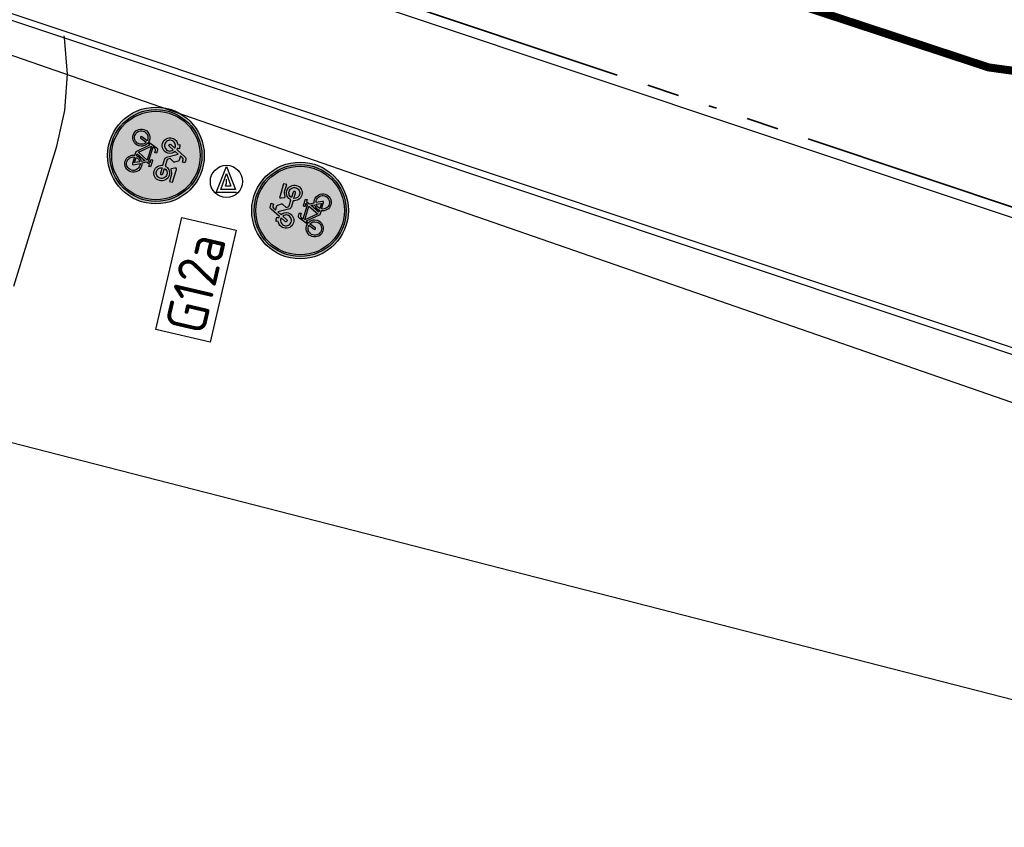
# Model space of a CAD drawing. Header units: metres. Extents: x 116958 to 118326, y 475500 to 477904.
# Tile 128 of 256: x 117539 to 117551, y 476735 to 476745. Entities that reach past the tile are written whole.
import ezdxf

# ---------------------------------------------------------------- set-up
doc = ezdxf.new("R2010")
doc.units = ezdxf.units.M
doc.header["$LTSCALE"] = 0.2
doc.linetypes.add('200-03-27', pattern=[15, 1.5, -13.5])
doc.linetypes.add('VH-RIJWIELPADBAND_410X225', pattern=[28, 16, -2, 2, -2, 0, -2, 2, -2])
doc.layers.get('0').update_dxf_attribs({"color": 6})
for name, color, linetype in [('B-WE-GW-WATERGANG_INSTEEK-G', 252, 'Continuous'), ('B-WE-VH-VERHARDING_ASFALT-GV', 252, 'Continuous'), ('N-WE-IE-MEUBILAIR_WEGMEUBILAIR_VERKEERSBORD-G', 7, 'Continuous'), ('N-WE-IE-MEUBILAIR_WEGMEUBILAIR_VERKEERSBORD-PAAL', 2, 'Continuous'), ('N-WE-VH-KANTOPSLUITING_ACHTERKANTBAND-G', 251, 'Continuous'), ('N-WE-VH-KANTOPSLUITING_OPSLUITBAND_80X200-G', 251, 'Continuous'), ('N-WE-VW-MARKERING_LANGS_STREEP_030_270_010-G', 1, '200-03-27'), ('to-xx-bibcontour', 7, 'Continuous'), ('to-xx-bibkleur', 7, 'Continuous'), ('X-XX-WERKGRENS-G', 4, 'WERKGRENS')]:
    doc.layers.add(name, color=color, linetype=linetype)
doc.layers.add('N-WE-VH-KANTOPSLUITING_RIJWIELPADBAND_410X250-G', color=251, linetype='VH-RIJWIELPADBAND_410X225', lineweight=35)
doc.styles.get("Standard").update_dxf_attribs({"font": 'isocp.shx'})
doc.linetypes.add('WERKGRENS', pattern='A,5,-2,[100,standaard.shx,S=1,R=0,X=0,Y=0],-2', length=9)

# ---------------------------------------------------------------- blocks, each defined once
blk = doc.blocks.new('G12a')
at = {"layer": 'to-xx-bibkleur'}
h = blk.add_hatch(color=150, dxfattribs=at)
h.paths.add_polyline_path([(0.3, 0.3, 1), (-0.3, 0.3, 1)])
h.paths.add_polyline_path([(-0.2852, 0.3, -1), (0.2852, 0.3, -1)], flags=16)
h.paths.add_polyline_path([(-0.2747, 0.3, -1), (0.2747, 0.3, -1)], flags=0)
h.paths.add_polyline_path([(0.1413, 0.1912), (0.1424, 0.1805), (0.1413, 0.1698), (0.1383, 0.1599), (0.1334, 0.1509), (0.1268, 0.143), (0.1191, 0.1366), (0.1099, 0.1316), (0.1, 0.1285), (0.0893, 0.1275), (0.0794, 0.1284), (0.07, 0.1311), (0.0614, 0.1355), (0.0538, 0.1412), (0.0474, 0.1483), (0.0422, 0.1564), (0.0384, 0.1654), (0.0364, 0.175), (0.0111, 0.175), (-0.0515, 0.2444), (-0.0572, 0.2284), (-0.0447, 0.2203), (-0.0395, 0.2151), (-0.0352, 0.2093), (-0.0317, 0.2029), (-0.0291, 0.1959), (-0.027, 0.1805), (-0.0281, 0.1698), (-0.0311, 0.1599), (-0.036, 0.1509), (-0.0425, 0.143), (-0.0503, 0.1366), (-0.0595, 0.1316), (-0.0694, 0.1285), (-0.08, 0.1275), (-0.0907, 0.1285), (-0.1006, 0.1316), (-0.1096, 0.1366), (-0.1175, 0.143), (-0.1239, 0.1509), (-0.129, 0.1599), (-0.132, 0.1698), (-0.1331, 0.1805), (-0.132, 0.1912), (-0.129, 0.2011), (-0.1239, 0.2102), (-0.1175, 0.218), (-0.1096, 0.2244), (-0.1006, 0.2293), (-0.0907, 0.2324), (-0.08, 0.2334), (-0.0675, 0.2322), (-0.0483, 0.2865), (-0.0451, 0.2932), (-0.0412, 0.2971), (-0.0357, 0.2991), (-0.0285, 0.2997), (-0.0146, 0.2997), (-0.0146, 0.2889), (-0.0285, 0.2889), (-0.0319, 0.2883), (-0.0346, 0.2868), (-0.0369, 0.2843), (-0.0386, 0.2808), (-0.0436, 0.2668), (0.0477, 0.2668), (0.0527, 0.2779), (0.037, 0.2779), (0.0349, 0.2784), (0.0332, 0.2796), (0.0316, 0.2834), (0.0332, 0.2874), (0.037, 0.2889), (0.0777, 0.2889), (0.0777, 0.2779), (0.0649, 0.2779), (0.0559, 0.2583), (0.0706, 0.2301), (0.0797, 0.2325), (0.0893, 0.2334), (0.1, 0.2324), (0.1099, 0.2293), (0.1191, 0.2244), (0.1268, 0.218), (0.1334, 0.2102), (0.1383, 0.2011)], flags=0)
h.paths.add_polyline_path([(0.1302, 0.1889), (0.1311, 0.1805), (0.1302, 0.1721), (0.1278, 0.1642), (0.1241, 0.1572), (0.1189, 0.1509), (0.1128, 0.1458), (0.1056, 0.1419), (0.0977, 0.1395), (0.0893, 0.1386), (0.0817, 0.1393), (0.0744, 0.1413), (0.0677, 0.1447), (0.0617, 0.1491), (0.0567, 0.1544), (0.0526, 0.1607), (0.0495, 0.1677), (0.0479, 0.175), (0.0903, 0.175), (0.093, 0.1758), (0.0948, 0.1776), (0.0956, 0.1801), (0.095, 0.1828), (0.0759, 0.2198), (0.0825, 0.2217), (0.0893, 0.2223), (0.0977, 0.2214), (0.1056, 0.2189), (0.1128, 0.2153), (0.1189, 0.2101), (0.1241, 0.204), (0.1278, 0.1968)], flags=0)
h.paths.add_polyline_path([(0.1342, 0.3385), (0.1282, 0.3313), (0.121, 0.3253), (0.1128, 0.3208), (0.1037, 0.318), (0.0938, 0.317), (0.0849, 0.3179), (0.0764, 0.3202), (0.0686, 0.324), (0.0617, 0.329), (0.0558, 0.3353), (0.0511, 0.3424), (0.0477, 0.3503), (0.0456, 0.3589), (0.0021, 0.3589), (-0.0038, 0.3603), (-0.0088, 0.3648), (-0.0485, 0.4301), (-0.0587, 0.4072), (-0.0491, 0.3996), (-0.0451, 0.395), (-0.0418, 0.3898), (-0.0371, 0.3784), (-0.0354, 0.3656), (-0.0363, 0.3558), (-0.0392, 0.3467), (-0.0436, 0.3385), (-0.0495, 0.3313), (-0.0567, 0.3253), (-0.0651, 0.3208), (-0.0742, 0.318), (-0.084, 0.317), (-0.0938, 0.318), (-0.1029, 0.3208), (-0.1111, 0.3253), (-0.1185, 0.3313), (-0.1244, 0.3385), (-0.129, 0.3467), (-0.1317, 0.3558), (-0.1328, 0.3656), (-0.1322, 0.3731), (-0.1307, 0.3801), (-0.1279, 0.3868), (-0.1244, 0.3929), (-0.1201, 0.3984), (-0.1151, 0.4033), (-0.1093, 0.4072), (-0.1031, 0.4104), (-0.1078, 0.4214), (-0.1029, 0.4234), (-0.0971, 0.4247), (-0.0907, 0.4258), (-0.084, 0.4263), (-0.0814, 0.4261), (-0.0814, 0.4142), (-0.0723, 0.4127), (-0.0448, 0.4746), (-0.0415, 0.4792), (-0.0378, 0.4821), (-0.0335, 0.4836), (-0.0284, 0.4841), (-0.0092, 0.4841), (-0.0092, 0.4694), (-0.0244, 0.4694), (-0.0278, 0.4691), (-0.0302, 0.4679), (-0.034, 0.4623), (-0.0413, 0.4461), (-0.0131, 0.4461), (-0.0104, 0.4452), (-0.0076, 0.4427), (0.0053, 0.4222), (0.0064, 0.4186), (0.0056, 0.4156), (-0.0069, 0.3892), (0.0003, 0.3782), (0.0038, 0.3747), (0.009, 0.3737), (0.0459, 0.3737), (0.0482, 0.3821), (0.0517, 0.3898), (0.0564, 0.3967), (0.0622, 0.4026), (0.0691, 0.4075), (0.0767, 0.4112), (0.0851, 0.4135), (0.0938, 0.4142), (0.1037, 0.4133), (0.1128, 0.4104), (0.121, 0.406), (0.1282, 0.4001), (0.1342, 0.3929), (0.1387, 0.3845), (0.1416, 0.3754), (0.1425, 0.3656), (0.1416, 0.3558), (0.1387, 0.3467)], flags=0)
h.paths.add_polyline_path([(0.1218, 0.3468), (0.1177, 0.3417), (0.1127, 0.3375), (0.107, 0.3345), (0.1006, 0.3325), (0.0938, 0.3317), (0.0822, 0.3339), (0.0724, 0.3395), (0.0652, 0.3482), (0.061, 0.3589), (0.096, 0.3589), (0.0989, 0.3595), (0.1014, 0.361), (0.1031, 0.3635), (0.1037, 0.3664), (0.1031, 0.3693), (0.1014, 0.3715), (0.0989, 0.3731), (0.096, 0.3737), (0.0611, 0.3737), (0.0655, 0.384), (0.0729, 0.3921), (0.0774, 0.3952), (0.0825, 0.3975), (0.088, 0.399), (0.0938, 0.3994), (0.1006, 0.3988), (0.107, 0.3968), (0.1127, 0.3936), (0.1177, 0.3895), (0.1218, 0.3845), (0.125, 0.3789), (0.127, 0.3725), (0.1276, 0.3656), (0.127, 0.3589), (0.125, 0.3525)], flags=0)
h.paths.add_polyline_path([(0.081, 0.186), (0.048, 0.186), (0.0502, 0.1948), (0.054, 0.2026), (0.0593, 0.2096), (0.0659, 0.2151)], flags=0)
h.paths.add_polyline_path([(0.0607, 0.225), (0.0515, 0.2177), (0.0441, 0.2086), (0.039, 0.198), (0.0364, 0.186), (0.0229, 0.186), (0.0502, 0.2456)], flags=0)
h.paths.add_polyline_path([(0.0427, 0.2558), (0.0127, 0.1898), (-0.047, 0.2558)], flags=0)
h.paths.add_polyline_path([(0.1294, 0.4263), (0.0909, 0.4263), (0.0831, 0.4254), (0.0747, 0.4231), (0.0671, 0.42), (0.0613, 0.4168), (0.0573, 0.4147), (0.0541, 0.4139), (0.0517, 0.4147), (0.05, 0.4167), (0.0416, 0.434), (0.0396, 0.4394), (0.0396, 0.443), (0.0416, 0.4453), (0.0454, 0.4461), (0.1294, 0.4461)], flags=0)
h.paths.add_polyline_path([(-0.0381, 0.1805), (-0.039, 0.1721), (-0.0415, 0.1642), (-0.0451, 0.1572), (-0.0503, 0.1509), (-0.0566, 0.1458), (-0.0637, 0.1419), (-0.0717, 0.1395), (-0.08, 0.1386), (-0.0884, 0.1395), (-0.0964, 0.1419), (-0.1034, 0.1458), (-0.1096, 0.1509), (-0.1146, 0.1572), (-0.1185, 0.1642), (-0.1209, 0.1721), (-0.1218, 0.1805), (-0.1209, 0.1889), (-0.1185, 0.1968), (-0.1146, 0.204), (-0.1096, 0.2101), (-0.1034, 0.2153), (-0.0964, 0.2189), (-0.0884, 0.2214), (-0.08, 0.2223), (-0.0715, 0.2212), (-0.0852, 0.1822), (-0.0855, 0.1794), (-0.0845, 0.1772), (-0.0825, 0.1756), (-0.08, 0.175), (-0.0767, 0.1762), (-0.0747, 0.1788), (-0.061, 0.2177), (-0.052, 0.2118), (-0.0447, 0.2031), (-0.0398, 0.1926)], flags=0)
h.paths.add_polyline_path([(-0.0529, 0.3525), (-0.0602, 0.3417), (-0.0652, 0.3375), (-0.0709, 0.3345), (-0.0771, 0.3325), (-0.084, 0.3317), (-0.0907, 0.3325), (-0.0971, 0.3345), (-0.1029, 0.3375), (-0.1079, 0.3417), (-0.1121, 0.3468), (-0.1151, 0.3525), (-0.1171, 0.3589), (-0.1179, 0.3656), (-0.1171, 0.3725), (-0.1151, 0.3789), (-0.1121, 0.3845), (-0.1079, 0.3895), (-0.1029, 0.3936), (-0.0971, 0.3968), (-0.0907, 0.3988), (-0.084, 0.3994), (-0.0785, 0.399), (-0.0918, 0.3689), (-0.0924, 0.3662), (-0.0919, 0.3633), (-0.0904, 0.3609), (-0.0881, 0.359), (-0.0852, 0.3584), (-0.0825, 0.359), (-0.08, 0.3606), (-0.0784, 0.363), (-0.0646, 0.3927), (-0.0587, 0.3875), (-0.0543, 0.3811), (-0.0514, 0.3738), (-0.0503, 0.3656), (-0.0509, 0.3589)], flags=0)
h = blk.add_hatch(color=255, dxfattribs=at)
edge = h.paths.add_edge_path(flags=16)
edge.add_arc((0, 0.3), 0.2747, 0, 360)
edge = h.paths.add_edge_path()
edge.add_arc((0, 0.3), 0.2852, 0, 360)
h = blk.add_hatch(color=255, dxfattribs=at)
h.paths.add_polyline_path([(-0.0646, 0.3927), (-0.0784, 0.363), (-0.08, 0.3606), (-0.0825, 0.359), (-0.0852, 0.3584), (-0.0881, 0.359), (-0.0904, 0.3609), (-0.0919, 0.3633), (-0.0924, 0.3662), (-0.0918, 0.3689), (-0.0785, 0.399), (-0.084, 0.3994), (-0.0907, 0.3988), (-0.0971, 0.3968), (-0.1029, 0.3936), (-0.1079, 0.3895), (-0.1121, 0.3845), (-0.1151, 0.3789), (-0.1171, 0.3725), (-0.1179, 0.3656), (-0.1171, 0.3589), (-0.1151, 0.3525), (-0.1121, 0.3468), (-0.1079, 0.3417), (-0.1029, 0.3375), (-0.0971, 0.3345), (-0.0907, 0.3325), (-0.084, 0.3317), (-0.0771, 0.3325), (-0.0709, 0.3345), (-0.0652, 0.3375), (-0.0602, 0.3417), (-0.0529, 0.3525), (-0.0509, 0.3589), (-0.0503, 0.3656), (-0.0514, 0.3738), (-0.0543, 0.3811), (-0.0587, 0.3875)], flags=16)
h.paths.add_polyline_path([(0.061, 0.3589), (0.096, 0.3589), (0.0989, 0.3595), (0.1014, 0.361), (0.1031, 0.3635), (0.1037, 0.3664), (0.1031, 0.3693), (0.1014, 0.3715), (0.0989, 0.3731), (0.096, 0.3737), (0.0611, 0.3737), (0.0655, 0.384), (0.0729, 0.3921), (0.0774, 0.3952), (0.0825, 0.3975), (0.088, 0.399), (0.0938, 0.3994), (0.1006, 0.3988), (0.107, 0.3968), (0.1127, 0.3936), (0.1177, 0.3895), (0.1218, 0.3845), (0.125, 0.3789), (0.127, 0.3725), (0.1276, 0.3656), (0.127, 0.3589), (0.125, 0.3525), (0.1218, 0.3468), (0.1177, 0.3417), (0.1127, 0.3375), (0.107, 0.3345), (0.1006, 0.3325), (0.0938, 0.3317), (0.0822, 0.3339), (0.0724, 0.3395), (0.0652, 0.3482)], flags=16)
h.paths.add_polyline_path([(0.1294, 0.4263), (0.1294, 0.4461), (0.0454, 0.4461), (0.0416, 0.4453), (0.0396, 0.443), (0.0396, 0.4394), (0.0416, 0.434), (0.05, 0.4167), (0.0517, 0.4147), (0.0541, 0.4139), (0.0573, 0.4147), (0.0613, 0.4168), (0.0671, 0.42), (0.0747, 0.4231), (0.0831, 0.4254), (0.0909, 0.4263)], flags=17)
h.paths.add_polyline_path([(0.0003, 0.3782), (0.0038, 0.3747), (0.009, 0.3737), (0.0459, 0.3737), (0.0482, 0.3821), (0.0517, 0.3898), (0.0564, 0.3967), (0.0622, 0.4026), (0.0691, 0.4075), (0.0767, 0.4112), (0.0851, 0.4135), (0.0938, 0.4142), (0.1037, 0.4133), (0.1128, 0.4104), (0.121, 0.406), (0.1282, 0.4001), (0.1342, 0.3929), (0.1387, 0.3845), (0.1416, 0.3754), (0.1425, 0.3656), (0.1416, 0.3558), (0.1387, 0.3467), (0.1342, 0.3385), (0.1282, 0.3313), (0.121, 0.3253), (0.1128, 0.3208), (0.1037, 0.318), (0.0938, 0.317), (0.0849, 0.3179), (0.0764, 0.3202), (0.0686, 0.324), (0.0617, 0.329), (0.0558, 0.3353), (0.0511, 0.3424), (0.0477, 0.3503), (0.0456, 0.3589), (0.0021, 0.3589), (-0.0038, 0.3603), (-0.0088, 0.3648), (-0.0485, 0.4301), (-0.0587, 0.4072), (-0.0491, 0.3996), (-0.0451, 0.395), (-0.0418, 0.3898), (-0.0371, 0.3784), (-0.0354, 0.3656), (-0.0363, 0.3558), (-0.0392, 0.3467), (-0.0436, 0.3385), (-0.0495, 0.3313), (-0.0567, 0.3253), (-0.0651, 0.3208), (-0.0742, 0.318), (-0.084, 0.317), (-0.0938, 0.318), (-0.1029, 0.3208), (-0.1111, 0.3253), (-0.1185, 0.3313), (-0.1244, 0.3385), (-0.129, 0.3467), (-0.1317, 0.3558), (-0.1328, 0.3656), (-0.1322, 0.3731), (-0.1307, 0.3801), (-0.1279, 0.3868), (-0.1244, 0.3929), (-0.1201, 0.3984), (-0.1151, 0.4033), (-0.1093, 0.4072), (-0.1031, 0.4104), (-0.1078, 0.4214), (-0.1029, 0.4234), (-0.0971, 0.4247), (-0.0907, 0.4258), (-0.084, 0.4263), (-0.0814, 0.4261), (-0.0814, 0.4142), (-0.0723, 0.4127), (-0.0448, 0.4746), (-0.0415, 0.4792), (-0.0378, 0.4821), (-0.0335, 0.4836), (-0.0284, 0.4841), (-0.0092, 0.4841), (-0.0092, 0.4694), (-0.0244, 0.4694), (-0.0278, 0.4691), (-0.0302, 0.4679), (-0.034, 0.4623), (-0.0413, 0.4461), (-0.0131, 0.4461), (-0.0104, 0.4452), (-0.0076, 0.4427), (0.0053, 0.4222), (0.0064, 0.4186), (0.0056, 0.4156), (-0.0069, 0.3892)])
h.paths.add_polyline_path([(-0.0381, 0.1805), (-0.039, 0.1721), (-0.0415, 0.1642), (-0.0451, 0.1572), (-0.0503, 0.1509), (-0.0566, 0.1458), (-0.0637, 0.1419), (-0.0717, 0.1395), (-0.08, 0.1386), (-0.0884, 0.1395), (-0.0964, 0.1419), (-0.1034, 0.1458), (-0.1096, 0.1509), (-0.1146, 0.1572), (-0.1185, 0.1642), (-0.1209, 0.1721), (-0.1218, 0.1805), (-0.1209, 0.1889), (-0.1185, 0.1968), (-0.1146, 0.204), (-0.1096, 0.2101), (-0.1034, 0.2153), (-0.0964, 0.2189), (-0.0884, 0.2214), (-0.08, 0.2223), (-0.0715, 0.2212), (-0.0852, 0.1822), (-0.0855, 0.1794), (-0.0845, 0.1772), (-0.0825, 0.1756), (-0.08, 0.175), (-0.0767, 0.1762), (-0.0747, 0.1788), (-0.061, 0.2177), (-0.052, 0.2118), (-0.0447, 0.2031), (-0.0398, 0.1926)], flags=16)
h.paths.add_polyline_path([(0.0427, 0.2558), (0.0127, 0.1898), (-0.047, 0.2558)], flags=16)
h.paths.add_polyline_path([(0.0229, 0.186), (0.0502, 0.2456), (0.0607, 0.225), (0.0515, 0.2177), (0.0441, 0.2086), (0.039, 0.198), (0.0364, 0.186)], flags=16)
h.paths.add_polyline_path([(0.0759, 0.2198), (0.0825, 0.2217), (0.0893, 0.2223), (0.0977, 0.2214), (0.1056, 0.2189), (0.1128, 0.2153), (0.1189, 0.2101), (0.1241, 0.204), (0.1278, 0.1968), (0.1302, 0.1889), (0.1311, 0.1805), (0.1302, 0.1721), (0.1278, 0.1642), (0.1241, 0.1572), (0.1189, 0.1509), (0.1128, 0.1458), (0.1056, 0.1419), (0.0977, 0.1395), (0.0893, 0.1386), (0.0817, 0.1393), (0.0744, 0.1413), (0.0677, 0.1447), (0.0617, 0.1491), (0.0567, 0.1544), (0.0526, 0.1607), (0.0495, 0.1677), (0.0479, 0.175), (0.0903, 0.175), (0.093, 0.1758), (0.0948, 0.1776), (0.0956, 0.1801), (0.095, 0.1828)], flags=16)
h.paths.add_polyline_path([(0.0659, 0.2151), (0.081, 0.186), (0.048, 0.186), (0.0502, 0.1948), (0.054, 0.2026), (0.0593, 0.2096)], flags=16)
h.paths.add_polyline_path([(0.0777, 0.2889), (0.0777, 0.2779), (0.0649, 0.2779), (0.0559, 0.2583), (0.0706, 0.2301), (0.0797, 0.2325), (0.0893, 0.2334), (0.1, 0.2324), (0.1099, 0.2293), (0.1191, 0.2244), (0.1268, 0.218), (0.1334, 0.2102), (0.1383, 0.2011), (0.1413, 0.1912), (0.1424, 0.1805), (0.1413, 0.1698), (0.1383, 0.1599), (0.1334, 0.1509), (0.1268, 0.143), (0.1191, 0.1366), (0.1099, 0.1316), (0.1, 0.1285), (0.0893, 0.1275), (0.0794, 0.1284), (0.07, 0.1311), (0.0614, 0.1355), (0.0538, 0.1412), (0.0474, 0.1483), (0.0422, 0.1564), (0.0384, 0.1654), (0.0364, 0.175), (0.0111, 0.175), (-0.0515, 0.2444), (-0.0572, 0.2284), (-0.0447, 0.2203), (-0.0395, 0.2151), (-0.0352, 0.2093), (-0.0317, 0.2029), (-0.0291, 0.1959), (-0.027, 0.1805), (-0.0281, 0.1698), (-0.0311, 0.1599), (-0.036, 0.1509), (-0.0425, 0.143), (-0.0503, 0.1366), (-0.0595, 0.1316), (-0.0694, 0.1285), (-0.08, 0.1275), (-0.0907, 0.1285), (-0.1006, 0.1316), (-0.1096, 0.1366), (-0.1175, 0.143), (-0.1239, 0.1509), (-0.129, 0.1599), (-0.132, 0.1698), (-0.1331, 0.1805), (-0.132, 0.1912), (-0.129, 0.2011), (-0.1239, 0.2102), (-0.1175, 0.218), (-0.1096, 0.2244), (-0.1006, 0.2293), (-0.0907, 0.2324), (-0.08, 0.2334), (-0.0675, 0.2322), (-0.0483, 0.2865), (-0.0451, 0.2932), (-0.0412, 0.2971), (-0.0357, 0.2991), (-0.0285, 0.2997), (-0.0146, 0.2997), (-0.0146, 0.2889), (-0.0285, 0.2889), (-0.0319, 0.2883), (-0.0346, 0.2868), (-0.0369, 0.2843), (-0.0386, 0.2808), (-0.0436, 0.2668), (0.0477, 0.2668), (0.0527, 0.2779), (0.037, 0.2779), (0.0349, 0.2784), (0.0332, 0.2796), (0.0316, 0.2834), (0.0332, 0.2874), (0.037, 0.2889)])
at = {"layer": 'to-xx-bibcontour', "color": 7}
for points in [[(0.0003, 0.3782), (0.0038, 0.3747), (0.009, 0.3737), (0.0459, 0.3737), (0.0482, 0.3821), (0.0517, 0.3898), (0.0564, 0.3967), (0.0622, 0.4026), (0.0691, 0.4075), (0.0767, 0.4112), (0.0851, 0.4135), (0.0938, 0.4142), (0.1037, 0.4133), (0.1128, 0.4104), (0.121, 0.406), (0.1282, 0.4001), (0.1342, 0.3929), (0.1387, 0.3845), (0.1416, 0.3754), (0.1425, 0.3656), (0.1416, 0.3558), (0.1387, 0.3467), (0.1342, 0.3385), (0.1282, 0.3313), (0.121, 0.3253), (0.1128, 0.3208), (0.1037, 0.318), (0.0938, 0.317), (0.0849, 0.3179), (0.0764, 0.3202), (0.0686, 0.324), (0.0617, 0.329), (0.0558, 0.3353), (0.0511, 0.3424), (0.0477, 0.3503), (0.0456, 0.3589), (0.0021, 0.3589), (-0.0038, 0.3603), (-0.0088, 0.3648), (-0.0485, 0.4301), (-0.0587, 0.4072), (-0.0491, 0.3996), (-0.0451, 0.395), (-0.0418, 0.3898), (-0.0371, 0.3784), (-0.0354, 0.3656), (-0.0363, 0.3558), (-0.0392, 0.3467), (-0.0436, 0.3385), (-0.0495, 0.3313), (-0.0567, 0.3253), (-0.0651, 0.3208), (-0.0742, 0.318), (-0.084, 0.317), (-0.0938, 0.318), (-0.1029, 0.3208), (-0.1111, 0.3253), (-0.1185, 0.3313), (-0.1244, 0.3385), (-0.129, 0.3467), (-0.1317, 0.3558), (-0.1328, 0.3656), (-0.1322, 0.3731), (-0.1307, 0.3801), (-0.1279, 0.3868), (-0.1244, 0.3929), (-0.1201, 0.3984), (-0.1151, 0.4033), (-0.1093, 0.4072), (-0.1031, 0.4104), (-0.1078, 0.4214), (-0.1029, 0.4234), (-0.0971, 0.4247), (-0.0907, 0.4258), (-0.084, 0.4263), (-0.0814, 0.4261), (-0.0814, 0.4142), (-0.0723, 0.4127), (-0.0448, 0.4746), (-0.0415, 0.4792), (-0.0378, 0.4821), (-0.0335, 0.4836), (-0.0284, 0.4841), (-0.0092, 0.4841), (-0.0092, 0.4694), (-0.0244, 0.4694), (-0.0278, 0.4691), (-0.0302, 0.4679), (-0.034, 0.4623), (-0.0413, 0.4461), (-0.0131, 0.4461), (-0.0104, 0.4452), (-0.0076, 0.4427), (0.0053, 0.4222), (0.0064, 0.4186), (0.0056, 0.4156), (-0.0069, 0.3892), (0.0003, 0.3782)], [(0.1294, 0.4263), (0.1294, 0.4461), (0.0454, 0.4461), (0.0416, 0.4453), (0.0396, 0.443), (0.0396, 0.4394), (0.0416, 0.434), (0.05, 0.4167), (0.0517, 0.4147), (0.0541, 0.4139), (0.0573, 0.4147), (0.0613, 0.4168), (0.0671, 0.42), (0.0747, 0.4231), (0.0831, 0.4254), (0.0909, 0.4263), (0.1294, 0.4263)], [(-0.0646, 0.3927), (-0.0784, 0.363), (-0.08, 0.3606), (-0.0825, 0.359), (-0.0852, 0.3584), (-0.0881, 0.359), (-0.0904, 0.3609), (-0.0919, 0.3633), (-0.0924, 0.3662), (-0.0918, 0.3689), (-0.0785, 0.399), (-0.084, 0.3994), (-0.0907, 0.3988), (-0.0971, 0.3968), (-0.1029, 0.3936), (-0.1079, 0.3895), (-0.1121, 0.3845), (-0.1151, 0.3789), (-0.1171, 0.3725), (-0.1179, 0.3656), (-0.1171, 0.3589), (-0.1151, 0.3525), (-0.1121, 0.3468), (-0.1079, 0.3417), (-0.1029, 0.3375), (-0.0971, 0.3345), (-0.0907, 0.3325), (-0.084, 0.3317), (-0.0771, 0.3325), (-0.0709, 0.3345), (-0.0652, 0.3375), (-0.0602, 0.3417), (-0.0529, 0.3525), (-0.0509, 0.3589), (-0.0503, 0.3656), (-0.0514, 0.3738), (-0.0543, 0.3811), (-0.0587, 0.3875), (-0.0646, 0.3927)], [(0.061, 0.3589), (0.096, 0.3589), (0.0989, 0.3595), (0.1014, 0.361), (0.1031, 0.3635), (0.1037, 0.3664), (0.1031, 0.3693), (0.1014, 0.3715), (0.0989, 0.3731), (0.096, 0.3737), (0.0611, 0.3737), (0.0655, 0.384), (0.0729, 0.3921), (0.0774, 0.3952), (0.0825, 0.3975), (0.088, 0.399), (0.0938, 0.3994), (0.1006, 0.3988), (0.107, 0.3968), (0.1127, 0.3936), (0.1177, 0.3895), (0.1218, 0.3845), (0.125, 0.3789), (0.127, 0.3725), (0.1276, 0.3656), (0.127, 0.3589), (0.125, 0.3525), (0.1218, 0.3468), (0.1177, 0.3417), (0.1127, 0.3375), (0.107, 0.3345), (0.1006, 0.3325), (0.0938, 0.3317), (0.0822, 0.3339), (0.0724, 0.3395), (0.0652, 0.3482), (0.061, 0.3589)], [(0.0777, 0.2889), (0.0777, 0.2779), (0.0649, 0.2779), (0.0559, 0.2583), (0.0706, 0.2301), (0.0797, 0.2325), (0.0893, 0.2334), (0.1, 0.2324), (0.1099, 0.2293), (0.1191, 0.2244), (0.1268, 0.218), (0.1334, 0.2102), (0.1383, 0.2011), (0.1413, 0.1912), (0.1424, 0.1805), (0.1413, 0.1698), (0.1383, 0.1599), (0.1334, 0.1509), (0.1268, 0.143), (0.1191, 0.1366), (0.1099, 0.1316), (0.1, 0.1285), (0.0893, 0.1275), (0.0794, 0.1284), (0.07, 0.1311), (0.0614, 0.1355), (0.0538, 0.1412), (0.0474, 0.1483), (0.0422, 0.1564), (0.0384, 0.1654), (0.0364, 0.175), (0.0111, 0.175), (-0.0515, 0.2444), (-0.0572, 0.2284), (-0.0447, 0.2203), (-0.0395, 0.2151), (-0.0352, 0.2093), (-0.0317, 0.2029), (-0.0291, 0.1959), (-0.027, 0.1805), (-0.0281, 0.1698), (-0.0311, 0.1599), (-0.036, 0.1509), (-0.0425, 0.143), (-0.0503, 0.1366), (-0.0595, 0.1316), (-0.0694, 0.1285), (-0.08, 0.1275), (-0.0907, 0.1285), (-0.1006, 0.1316), (-0.1096, 0.1366), (-0.1175, 0.143), (-0.1239, 0.1509), (-0.129, 0.1599), (-0.132, 0.1698), (-0.1331, 0.1805), (-0.132, 0.1912), (-0.129, 0.2011), (-0.1239, 0.2102), (-0.1175, 0.218), (-0.1096, 0.2244), (-0.1006, 0.2293), (-0.0907, 0.2324), (-0.08, 0.2334), (-0.0675, 0.2322), (-0.0483, 0.2865), (-0.0451, 0.2932), (-0.0412, 0.2971), (-0.0357, 0.2991), (-0.0285, 0.2997), (-0.0146, 0.2997), (-0.0146, 0.2889), (-0.0285, 0.2889), (-0.0319, 0.2883), (-0.0346, 0.2868), (-0.0369, 0.2843), (-0.0386, 0.2808), (-0.0436, 0.2668), (0.0477, 0.2668), (0.0527, 0.2779), (0.037, 0.2779), (0.0349, 0.2784), (0.0332, 0.2796), (0.0316, 0.2834), (0.0332, 0.2874), (0.037, 0.2889), (0.0777, 0.2889)], [(0.0427, 0.2558), (0.0127, 0.1898), (-0.047, 0.2558), (0.0427, 0.2558)], [(0.0229, 0.186), (0.0502, 0.2456), (0.0607, 0.225), (0.0515, 0.2177), (0.0441, 0.2086), (0.039, 0.198), (0.0364, 0.186), (0.0229, 0.186)], [(-0.0381, 0.1805), (-0.039, 0.1721), (-0.0415, 0.1642), (-0.0451, 0.1572), (-0.0503, 0.1509), (-0.0566, 0.1458), (-0.0637, 0.1419), (-0.0717, 0.1395), (-0.08, 0.1386), (-0.0884, 0.1395), (-0.0964, 0.1419), (-0.1034, 0.1458), (-0.1096, 0.1509), (-0.1146, 0.1572), (-0.1185, 0.1642), (-0.1209, 0.1721), (-0.1218, 0.1805), (-0.1209, 0.1889), (-0.1185, 0.1968), (-0.1146, 0.204), (-0.1096, 0.2101), (-0.1034, 0.2153), (-0.0964, 0.2189), (-0.0884, 0.2214), (-0.08, 0.2223), (-0.0715, 0.2212), (-0.0852, 0.1822), (-0.0855, 0.1794), (-0.0845, 0.1772), (-0.0825, 0.1756), (-0.08, 0.175), (-0.0767, 0.1762), (-0.0747, 0.1788), (-0.061, 0.2177), (-0.052, 0.2118), (-0.0447, 0.2031), (-0.0398, 0.1926), (-0.0381, 0.1805)], [(0.0759, 0.2198), (0.0825, 0.2217), (0.0893, 0.2223), (0.0977, 0.2214), (0.1056, 0.2189), (0.1128, 0.2153), (0.1189, 0.2101), (0.1241, 0.204), (0.1278, 0.1968), (0.1302, 0.1889), (0.1311, 0.1805), (0.1302, 0.1721), (0.1278, 0.1642), (0.1241, 0.1572), (0.1189, 0.1509), (0.1128, 0.1458), (0.1056, 0.1419), (0.0977, 0.1395), (0.0893, 0.1386), (0.0817, 0.1393), (0.0744, 0.1413), (0.0677, 0.1447), (0.0617, 0.1491), (0.0567, 0.1544), (0.0526, 0.1607), (0.0495, 0.1677), (0.0479, 0.175), (0.0903, 0.175), (0.093, 0.1758), (0.0948, 0.1776), (0.0956, 0.1801), (0.095, 0.1828), (0.0759, 0.2198)], [(0.0659, 0.2151), (0.081, 0.186), (0.048, 0.186), (0.0502, 0.1948), (0.054, 0.2026), (0.0593, 0.2096), (0.0659, 0.2151)]]:
    blk.add_lwpolyline(points, dxfattribs=at)
for radius in [0.3, 0.2852, 0.2747]:
    blk.add_circle((0, 0.3), radius, dxfattribs=at)
at = {"layer": 'to-xx-bibkleur', "color": 255}
for points in [[(0.0003, 0.3782), (0.0038, 0.3747), (0.009, 0.3737), (0.0459, 0.3737), (0.0482, 0.3821), (0.0517, 0.3898), (0.0564, 0.3967), (0.0622, 0.4026), (0.0691, 0.4075), (0.0767, 0.4112), (0.0851, 0.4135), (0.0938, 0.4142), (0.1037, 0.4133), (0.1128, 0.4104), (0.121, 0.406), (0.1282, 0.4001), (0.1342, 0.3929), (0.1387, 0.3845), (0.1416, 0.3754), (0.1425, 0.3656), (0.1416, 0.3558), (0.1387, 0.3467), (0.1342, 0.3385), (0.1282, 0.3313), (0.121, 0.3253), (0.1128, 0.3208), (0.1037, 0.318), (0.0938, 0.317), (0.0849, 0.3179), (0.0764, 0.3202), (0.0686, 0.324), (0.0617, 0.329), (0.0558, 0.3353), (0.0511, 0.3424), (0.0477, 0.3503), (0.0456, 0.3589), (0.0021, 0.3589), (-0.0038, 0.3603), (-0.0088, 0.3648), (-0.0485, 0.4301), (-0.0587, 0.4072), (-0.0491, 0.3996), (-0.0451, 0.395), (-0.0418, 0.3898), (-0.0371, 0.3784), (-0.0354, 0.3656), (-0.0363, 0.3558), (-0.0392, 0.3467), (-0.0436, 0.3385), (-0.0495, 0.3313), (-0.0567, 0.3253), (-0.0651, 0.3208), (-0.0742, 0.318), (-0.084, 0.317), (-0.0938, 0.318), (-0.1029, 0.3208), (-0.1111, 0.3253), (-0.1185, 0.3313), (-0.1244, 0.3385), (-0.129, 0.3467), (-0.1317, 0.3558), (-0.1328, 0.3656), (-0.1322, 0.3731), (-0.1307, 0.3801), (-0.1279, 0.3868), (-0.1244, 0.3929), (-0.1201, 0.3984), (-0.1151, 0.4033), (-0.1093, 0.4072), (-0.1031, 0.4104), (-0.1078, 0.4214), (-0.1029, 0.4234), (-0.0971, 0.4247), (-0.0907, 0.4258), (-0.084, 0.4263), (-0.0814, 0.4261), (-0.0814, 0.4142), (-0.0723, 0.4127), (-0.0448, 0.4746), (-0.0415, 0.4792), (-0.0378, 0.4821), (-0.0335, 0.4836), (-0.0284, 0.4841), (-0.0092, 0.4841), (-0.0092, 0.4694), (-0.0244, 0.4694), (-0.0278, 0.4691), (-0.0302, 0.4679), (-0.034, 0.4623), (-0.0413, 0.4461), (-0.0131, 0.4461), (-0.0104, 0.4452), (-0.0076, 0.4427), (0.0053, 0.4222), (0.0064, 0.4186), (0.0056, 0.4156), (-0.0069, 0.3892), (0.0003, 0.3782)], [(0.1294, 0.4263), (0.1294, 0.4461), (0.0454, 0.4461), (0.0416, 0.4453), (0.0396, 0.443), (0.0396, 0.4394), (0.0416, 0.434), (0.05, 0.4167), (0.0517, 0.4147), (0.0541, 0.4139), (0.0573, 0.4147), (0.0613, 0.4168), (0.0671, 0.42), (0.0747, 0.4231), (0.0831, 0.4254), (0.0909, 0.4263), (0.1294, 0.4263)], [(-0.0646, 0.3927), (-0.0784, 0.363), (-0.08, 0.3606), (-0.0825, 0.359), (-0.0852, 0.3584), (-0.0881, 0.359), (-0.0904, 0.3609), (-0.0919, 0.3633), (-0.0924, 0.3662), (-0.0918, 0.3689), (-0.0785, 0.399), (-0.084, 0.3994), (-0.0907, 0.3988), (-0.0971, 0.3968), (-0.1029, 0.3936), (-0.1079, 0.3895), (-0.1121, 0.3845), (-0.1151, 0.3789), (-0.1171, 0.3725), (-0.1179, 0.3656), (-0.1171, 0.3589), (-0.1151, 0.3525), (-0.1121, 0.3468), (-0.1079, 0.3417), (-0.1029, 0.3375), (-0.0971, 0.3345), (-0.0907, 0.3325), (-0.084, 0.3317), (-0.0771, 0.3325), (-0.0709, 0.3345), (-0.0652, 0.3375), (-0.0602, 0.3417), (-0.0529, 0.3525), (-0.0509, 0.3589), (-0.0503, 0.3656), (-0.0514, 0.3738), (-0.0543, 0.3811), (-0.0587, 0.3875), (-0.0646, 0.3927)], [(0.061, 0.3589), (0.096, 0.3589), (0.0989, 0.3595), (0.1014, 0.361), (0.1031, 0.3635), (0.1037, 0.3664), (0.1031, 0.3693), (0.1014, 0.3715), (0.0989, 0.3731), (0.096, 0.3737), (0.0611, 0.3737), (0.0655, 0.384), (0.0729, 0.3921), (0.0774, 0.3952), (0.0825, 0.3975), (0.088, 0.399), (0.0938, 0.3994), (0.1006, 0.3988), (0.107, 0.3968), (0.1127, 0.3936), (0.1177, 0.3895), (0.1218, 0.3845), (0.125, 0.3789), (0.127, 0.3725), (0.1276, 0.3656), (0.127, 0.3589), (0.125, 0.3525), (0.1218, 0.3468), (0.1177, 0.3417), (0.1127, 0.3375), (0.107, 0.3345), (0.1006, 0.3325), (0.0938, 0.3317), (0.0822, 0.3339), (0.0724, 0.3395), (0.0652, 0.3482), (0.061, 0.3589)], [(0.0777, 0.2889), (0.0777, 0.2779), (0.0649, 0.2779), (0.0559, 0.2583), (0.0706, 0.2301), (0.0797, 0.2325), (0.0893, 0.2334), (0.1, 0.2324), (0.1099, 0.2293), (0.1191, 0.2244), (0.1268, 0.218), (0.1334, 0.2102), (0.1383, 0.2011), (0.1413, 0.1912), (0.1424, 0.1805), (0.1413, 0.1698), (0.1383, 0.1599), (0.1334, 0.1509), (0.1268, 0.143), (0.1191, 0.1366), (0.1099, 0.1316), (0.1, 0.1285), (0.0893, 0.1275), (0.0794, 0.1284), (0.07, 0.1311), (0.0614, 0.1355), (0.0538, 0.1412), (0.0474, 0.1483), (0.0422, 0.1564), (0.0384, 0.1654), (0.0364, 0.175), (0.0111, 0.175), (-0.0515, 0.2444), (-0.0572, 0.2284), (-0.0447, 0.2203), (-0.0395, 0.2151), (-0.0352, 0.2093), (-0.0317, 0.2029), (-0.0291, 0.1959), (-0.027, 0.1805), (-0.0281, 0.1698), (-0.0311, 0.1599), (-0.036, 0.1509), (-0.0425, 0.143), (-0.0503, 0.1366), (-0.0595, 0.1316), (-0.0694, 0.1285), (-0.08, 0.1275), (-0.0907, 0.1285), (-0.1006, 0.1316), (-0.1096, 0.1366), (-0.1175, 0.143), (-0.1239, 0.1509), (-0.129, 0.1599), (-0.132, 0.1698), (-0.1331, 0.1805), (-0.132, 0.1912), (-0.129, 0.2011), (-0.1239, 0.2102), (-0.1175, 0.218), (-0.1096, 0.2244), (-0.1006, 0.2293), (-0.0907, 0.2324), (-0.08, 0.2334), (-0.0675, 0.2322), (-0.0483, 0.2865), (-0.0451, 0.2932), (-0.0412, 0.2971), (-0.0357, 0.2991), (-0.0285, 0.2997), (-0.0146, 0.2997), (-0.0146, 0.2889), (-0.0285, 0.2889), (-0.0319, 0.2883), (-0.0346, 0.2868), (-0.0369, 0.2843), (-0.0386, 0.2808), (-0.0436, 0.2668), (0.0477, 0.2668), (0.0527, 0.2779), (0.037, 0.2779), (0.0349, 0.2784), (0.0332, 0.2796), (0.0316, 0.2834), (0.0332, 0.2874), (0.037, 0.2889), (0.0777, 0.2889)], [(0.0427, 0.2558), (0.0127, 0.1898), (-0.047, 0.2558), (0.0427, 0.2558)], [(0.0229, 0.186), (0.0502, 0.2456), (0.0607, 0.225), (0.0515, 0.2177), (0.0441, 0.2086), (0.039, 0.198), (0.0364, 0.186), (0.0229, 0.186)], [(-0.0381, 0.1805), (-0.039, 0.1721), (-0.0415, 0.1642), (-0.0451, 0.1572), (-0.0503, 0.1509), (-0.0566, 0.1458), (-0.0637, 0.1419), (-0.0717, 0.1395), (-0.08, 0.1386), (-0.0884, 0.1395), (-0.0964, 0.1419), (-0.1034, 0.1458), (-0.1096, 0.1509), (-0.1146, 0.1572), (-0.1185, 0.1642), (-0.1209, 0.1721), (-0.1218, 0.1805), (-0.1209, 0.1889), (-0.1185, 0.1968), (-0.1146, 0.204), (-0.1096, 0.2101), (-0.1034, 0.2153), (-0.0964, 0.2189), (-0.0884, 0.2214), (-0.08, 0.2223), (-0.0715, 0.2212), (-0.0852, 0.1822), (-0.0855, 0.1794), (-0.0845, 0.1772), (-0.0825, 0.1756), (-0.08, 0.175), (-0.0767, 0.1762), (-0.0747, 0.1788), (-0.061, 0.2177), (-0.052, 0.2118), (-0.0447, 0.2031), (-0.0398, 0.1926), (-0.0381, 0.1805)], [(0.0759, 0.2198), (0.0825, 0.2217), (0.0893, 0.2223), (0.0977, 0.2214), (0.1056, 0.2189), (0.1128, 0.2153), (0.1189, 0.2101), (0.1241, 0.204), (0.1278, 0.1968), (0.1302, 0.1889), (0.1311, 0.1805), (0.1302, 0.1721), (0.1278, 0.1642), (0.1241, 0.1572), (0.1189, 0.1509), (0.1128, 0.1458), (0.1056, 0.1419), (0.0977, 0.1395), (0.0893, 0.1386), (0.0817, 0.1393), (0.0744, 0.1413), (0.0677, 0.1447), (0.0617, 0.1491), (0.0567, 0.1544), (0.0526, 0.1607), (0.0495, 0.1677), (0.0479, 0.175), (0.0903, 0.175), (0.093, 0.1758), (0.0948, 0.1776), (0.0956, 0.1801), (0.095, 0.1828), (0.0759, 0.2198)], [(0.0659, 0.2151), (0.081, 0.186), (0.048, 0.186), (0.0502, 0.1948), (0.054, 0.2026), (0.0593, 0.2096), (0.0659, 0.2151)]]:
    blk.add_lwpolyline(points, dxfattribs=at)
at = {"layer": 'to-xx-bibkleur', "color": 150}
blk.add_circle((0, 0.3), 0.3, dxfattribs=at)
at = {"layer": 'to-xx-bibkleur', "color": 255}
for radius in [0.2852, 0.2747]:
    blk.add_circle((0, 0.3), radius, dxfattribs=at)
blk = doc.blocks.new('Vb')
blk.add_lwpolyline([(125, -138), (-127, -138), (0, 185), (114, -100), (-71, -100), (0, 100), (56, -60), (-13, -60), (0, -20), (1, 30)])
blk.add_circle((0, 0), 200)

msp = doc.modelspace()

# ---------------------------------------------------------------- linework, layer by layer
at = {"layer": 'B-WE-GW-WATERGANG_INSTEEK-G'}
msp.add_line((117538.919, 476741.447), (117539.453, 476743.181), dxfattribs=at)
at = {"layer": 'B-WE-GW-WATERGANG_INSTEEK-G', "flags": 128}
msp.add_lwpolyline([(117539.453, 476743.181), (117539.553, 476743.623), (117539.586, 476744.076), (117539.549, 476744.528), (117539.544, 476744.551)], dxfattribs=at)
at = {"layer": 'B-WE-VH-VERHARDING_ASFALT-GV', "flags": 128}
msp.add_lwpolyline([(117563.877, 476735.642), (117532.088, 476746.669)], dxfattribs=at)
at = {"layer": 'N-WE-IE-MEUBILAIR_WEGMEUBILAIR_VERKEERSBORD-G'}
msp.add_lwpolyline([(117540.682, 476740.909), (117541.006, 476742.298), (117541.68, 476742.141), (117541.356, 476740.751)], close=True, dxfattribs=at)
at = {"layer": 'N-WE-VH-KANTOPSLUITING_ACHTERKANTBAND-G', "flags": 128}
msp.add_lwpolyline([(117533.01, 476748.408), (117571.992, 476735.395)], dxfattribs=at)
msp.add_lwpolyline([(117521.28, 476748.166), (117532.187, 476746.986), (117572.209, 476733.626, -0.33719), (117574.882, 476729.703), (117574.499, 476722.388), (117574.579, 476722.384)], format="xyb", dxfattribs=at)
at = {"layer": 'N-WE-VH-KANTOPSLUITING_OPSLUITBAND_80X200-G', "flags": 128}
msp.add_lwpolyline([(117521.339, 476748.241), (117532.204, 476747.064), (117572.234, 476733.702, -0.33719), (117574.962, 476729.698), (117574.579, 476722.384)], format="xyb", dxfattribs=at)
at = {"layer": 'N-WE-VH-KANTOPSLUITING_RIJWIELPADBAND_410X250-G', "flags": 128}
msp.add_lwpolyline([(117532.558, 476748.686), (117572.504, 476735.351)], dxfattribs=at)
at = {"layer": 'N-WE-VW-MARKERING_LANGS_STREEP_030_270_010-G', "const_width": 0.1, "flags": 128}
msp.add_lwpolyline([(117581.346, 476735.423), (117575.095, 476737.121), (117556.107, 476743.46), (117551.016, 476744.158), (117536.301, 476749.007)], dxfattribs=at)
at = {"layer": 'X-XX-WERKGRENS-G', "flags": 128}
msp.add_lwpolyline([(117645.966, 476862.608), (117634.975, 476865.215), (117637.549, 476876.062), (117633.091, 476878.039), (117638.284, 476901.007, 0.007003), (117641.226, 476914.924), (117644.773, 476932.942, -0.009477), (117648.775, 476951.419), (117682.14, 477092.483), (117684.939, 477091.821), (117690.015, 477113.189), (117687.195, 477113.856), (117696.076, 477151.406), (117682.569, 477154.508), (117677.871, 477156.523), (117675.919, 477151.954), (117677.602, 477151.204), (117617.875, 476891.201, -0.141031), (117612.051, 476885.173), (117608.886, 476872.162), (117616.633, 476870.35), (117594.455, 476775.581), (117591.666, 476762.626), (117557.231, 476770.236), (117535.942, 476756.762), (117522.825, 476758.076), (117522.122, 476749.735), (117520.3, 476747.178), (117535.038, 476744.547), (117534.966, 476740.512), (117573.086, 476730.733), (117571.947, 476714.535), (117565.215, 476668.074), (117554.446, 476619.405), (117549.004, 476617.336), (117546.955, 476605.911), (117551.028, 476605.181), (117550.381, 476598.052), (117540.244, 476553.057), (117535.446, 476554.002), (117533.471, 476545.052), (117547.576, 476541.939), (117533.456, 476476.213), (117526.697, 476477.744), (117522.557, 476461.911), (117516.78, 476459.483), (117507.879, 476463.515), (117505.893, 476459.239), (117469.651, 476476.107), (117445.515, 476423.418), (117445.969, 476417.986), (117435.042, 476418.679), (117428.138, 476420.77), (117425.4, 476412.334), (117423.691, 476405.197), (117410.801, 476410.43), (117409.707, 476407.766), (117426.749, 476399.88), (117460.942, 476387.067), (117495.102, 476379.225), (117493.473, 476372.266), (117476.762, 476376.217), (117474.371, 476365.471), (117490.826, 476361.761), (117489.011, 476354.226), (117492.171, 476353.519), (117480.28, 476305.319), (117481.559, 476284.029), (117447.927, 476135.022), (117473.064, 476129.348), (117488.546, 476194.332), (117500.593, 476245.915), (117521.692, 476335.956), (117536.075, 476396.456), (117539.34, 476409.195), (117544.629, 476407.966), (117544.761, 476408.532), (117545.639, 476412.323), (117546.285, 476414.538), (117547.002, 476416.759), (117547.783, 476418.957), (117548.626, 476421.133), (117549.535, 476423.292), (117550.414, 476425.27), (117552.646, 476424.738), (117556.736, 476433.563), (117554.56, 476434.571), (117556.966, 476439.647), (117557.923, 476441.832), (117558.828, 476444.033), (117559.893, 476446.798), (117553.617, 476449.004), (117553.613, 476449.012, 0.021466), (117555.402, 476455.195), (117565.967, 476498.595), (117570.396, 476517.672), (117575.056, 476516.78), (117577.827, 476530.802), (117583.117, 476555.018), (117595.731, 476619.079), (117602.418, 476639.656), (117617.479, 476703.965), (117625.5, 476736.7), (117655.241, 476731.488), (117659.402, 476732.956), (117666.831, 476731.123), (117669.317, 476741.762), (117666.401, 476742.399, -0.426224), (117663.39, 476747.393), (117663.437, 476747.595), (117644.312, 476752.004, -0.159878), (117642.178, 476753.295), (117640.415, 476755.345, 0.159971), (117634.861, 476758.701), (117632.898, 476759.153), (117633.552, 476762.081), (117631.458, 476762.563), (117637.173, 476786.581), (117628.152, 476788.606), (117645.966, 476862.608)], format="xyb", dxfattribs=at)

# ---------------------------------------------------------------- block references
at = {"layer": 'N-WE-IE-MEUBILAIR_WEGMEUBILAIR_VERKEERSBORD-G', "xscale": 1.999999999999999, "yscale": 1.999999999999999, "zscale": 1.999999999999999}
for p, rotation in [((117540.109, 476743.24), 253.1046290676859), ((117543.046, 476742.209), 73.10462906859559)]:
    msp.add_blockref('G12a', p, dxfattribs=dict(at, rotation=rotation))
at = {"layer": 'N-WE-IE-MEUBILAIR_WEGMEUBILAIR_VERKEERSBORD-PAAL', "xscale": 0.001, "yscale": 0.001, "zscale": 0.001}
msp.add_blockref('Vb', (117541.558, 476742.744), dxfattribs=at)

# ---------------------------------------------------------------- texts
at = {"layer": 'N-WE-IE-MEUBILAIR_WEGMEUBILAIR_VERKEERSBORD-G'}
msp.add_text('G12a', height=0.5, rotation=76.8394, dxfattribs=at).set_placement((117541.277, 476740.827))

doc.saveas('drawing.dxf')
